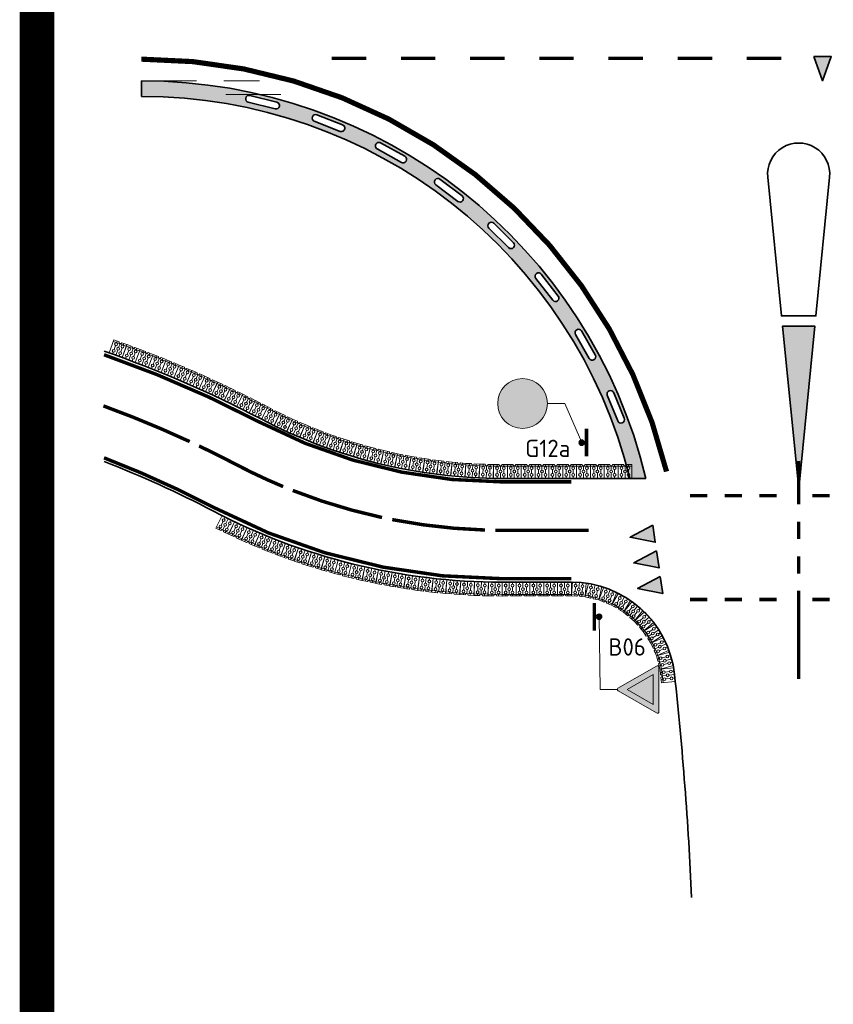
# Model space of a CAD drawing. Header units: metres. Extents: x -699 to 2316, y -1199 to 781.
# Tile 188 of 256: x 38 to 61, y -97 to -69. Entities that reach past the tile are written whole.
import ezdxf

# ---------------------------------------------------------------- set-up
doc = ezdxf.new("R2010")
doc.units = ezdxf.units.M
doc.linetypes.add('HIDDEN2', pattern=[4.762499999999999, 3.175, -1.5875])
for name, color, linetype, lineweight, true_color in [('N-WA-VW-VERKEERSTEKEN_BLAUW', 7, 'Continuous', 5, 0x005b8c), ('N-WA-VW-VERKEERSTEKEN_ROOD', 7, 'Continuous', 5, 0xbb1e10), ('N-WA-VW-VERKEERSTEKEN_WIT', 7, 'Continuous', 5, 0xf1f0ea)]:
    doc.layers.add(name, color=color, linetype=linetype, lineweight=lineweight, true_color=true_color)
for name, color, linetype, lineweight in [('N-WA-VW-VERKEERSTEKEN_BORD-G', 7, 'Continuous', 35), ('N-WE-VH-KANTVERHARDING-G', 210, 'Continuous', 35), ('N-WE-VH-STOOTBAND-G', 7, 'Continuous', 35), ('N-WE-VH-VERHARDING_ASFALT_CONSTRUCTIE-A', 252, 'Continuous', 18), ('N-WE-VH-VERHARDING_BETON-G', 252, 'Continuous', 35), ('N-WE-VH-VERHARDING_GRASBETONSTEEN-G', 70, 'Continuous', 35), ('N-WE-VW-MARKERING_DWARS_DRIEHOEK_5070-G', 7, 'VW-HAAIETAND70-L-N', 35), ('N-WE-VW-MARKERING_LANGS_STREEP_DOORGETROKKEN_010-G', 7, 'Continuous', 13), ('N-WE-VW-MARKERING_LANGS_STREEP_DOORGETROKKEN_015-G', 7, 'Continuous', 13), ('N-WE-VW-MARKERING_PUNTSTUK-G', 7, 'Continuous', 35), ('X-XX-AL-M', 7, 'Continuous', 18)]:
    doc.layers.add(name, color=color, linetype=linetype, lineweight=lineweight)
doc.layers.add('X-XX-AL-TEKENBLAD_VIEWPORT-G', color=7, linetype='Continuous', lineweight=18, plot=False)
doc.styles.add('NLCS-ISO Standaard', font='NLCS-ISO.ttf')
doc.linetypes.add('VW-HAAIETAND70-L-N', pattern='A,0,-0.5,[149,NLCS.SHX,S=1,R=0,X=-0.625,Y=0],-0.5', length=1)

# ---------------------------------------------------------------- blocks, each defined once
blk = doc.blocks.new('GBK4040I')
at = {"layer": 'N-WE-VH-VERHARDING_GRASBETONSTEEN-G', "color": 8, "lineweight": 5, "ltscale": 2}
for p, q in [((-0.1999999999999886, 0.3550000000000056), (0.2000000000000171, 0.3550000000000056)), ((-0.09999999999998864, 0.3400000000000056), (-0.09999999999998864, 0.4000000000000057)), ((1.423861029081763e-14, 0.2400000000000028), (1.423861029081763e-14, 0.3600000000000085)), ((0.1000000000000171, 0.3400000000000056), (0.1000000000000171, 0.4000000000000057)), ((-0.09999999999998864, 0.14), (-0.09999999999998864, 0.2600000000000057)), ((-0.09999999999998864, 0), (-0.09999999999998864, 0.06000000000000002)), ((1.423861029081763e-14, 0), (1.423861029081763e-14, 0.1600000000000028)), ((0.1000000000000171, 0.14), (0.1000000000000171, 0.2600000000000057)), ((0.1000000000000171, 0), (0.1000000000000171, 0.06000000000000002))]:
    blk.add_line(p, q, dxfattribs=at)
at = {"layer": 'N-WE-VH-VERHARDING_GRASBETONSTEEN-G', "lineweight": 18, "ltscale": 2}
blk.add_lwpolyline([(-0.03999999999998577, 0.4000000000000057), (-0.1999999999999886, 0.4000000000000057), (-0.1999999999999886, 2.449293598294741e-17), (0.2000000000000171, -2.449293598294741e-17), (0.2000000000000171, 0.4000000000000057), (0.04000000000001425, 0.4000000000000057)], dxfattribs=at)
at = {"layer": 'N-WE-VH-VERHARDING_GRASBETONSTEEN-G', "color": 8, "lineweight": 5, "ltscale": 2}
for centre in [(-0.09999999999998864, 0.3000000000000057), (0.1000000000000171, 0.3000000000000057), (-0.09999999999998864, 0.1), (1.423861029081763e-14, 0.2000000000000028), (0.1000000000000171, 0.1)]:
    blk.add_circle(centre, 0.04, dxfattribs=at)
at = {"layer": 'N-WE-VH-VERHARDING_GRASBETONSTEEN-G', "lineweight": 18, "ltscale": 2}
blk.add_arc((1.423861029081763e-14, 0.4000000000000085), 0.04, 180.000000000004, 359.999999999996, dxfattribs=at)
blk = doc.blocks.new('GBK4040U')
at = {"layer": 'N-WE-VH-VERHARDING_GRASBETONSTEEN-G', "color": 8, "lineweight": 5, "ltscale": 2}
for p, q in [((-0.0999999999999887, -0.06000000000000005), (-0.0999999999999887, 5.551115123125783e-17)), ((0.100000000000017, -0.06000000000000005), (0.100000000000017, 5.551115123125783e-17)), ((-0.1999999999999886, -0.04500000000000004), (0.2000000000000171, -0.04500000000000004)), ((-0.0999999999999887, -0.2600000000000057), (-0.0999999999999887, -0.14)), ((1.418309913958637e-14, -0.1600000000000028), (1.418309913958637e-14, -0.0399999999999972)), ((1.418309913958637e-14, -0.4000000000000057), (1.418309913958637e-14, -0.2400000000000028)), ((0.100000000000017, -0.2600000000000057), (0.100000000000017, -0.14)), ((-0.0999999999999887, -0.4000000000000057), (-0.0999999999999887, -0.3400000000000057)), ((0.100000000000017, -0.4000000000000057), (0.100000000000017, -0.3400000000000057))]:
    blk.add_line(p, q, dxfattribs=at)
at = {"layer": 'N-WE-VH-VERHARDING_GRASBETONSTEEN-G', "lineweight": 18, "ltscale": 2}
blk.add_lwpolyline([(-0.03999999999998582, 0), (-0.1999999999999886, 0), (-0.1999999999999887, -0.4000000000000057), (0.200000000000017, -0.4000000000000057), (0.2000000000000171, 0), (0.04000000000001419, 0)], dxfattribs=at)
at = {"layer": 'N-WE-VH-VERHARDING_GRASBETONSTEEN-G', "color": 8, "lineweight": 5, "ltscale": 2}
for centre in [(-0.0999999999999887, -0.1), (-0.0999999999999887, -0.3000000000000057), (1.418309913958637e-14, -0.2000000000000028), (0.100000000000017, -0.1), (0.100000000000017, -0.3000000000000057)]:
    blk.add_circle(centre, 0.04, dxfattribs=at)
at = {"layer": 'N-WE-VH-VERHARDING_GRASBETONSTEEN-G', "lineweight": 18, "ltscale": 2}
blk.add_arc((1.418309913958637e-14, 2.775557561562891e-15), 0.04, 180.000000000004, 359.999999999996, dxfattribs=at)
blk = doc.blocks.new('NLCS_Haai70')
at = {"linetype": 'Continuous'}
blk.add_hatch(color=256, dxfattribs=at).paths.add_polyline_path([(-0.25, 0), (0.2499999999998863, 2.273736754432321e-13), (2.842170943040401e-14, -0.7000000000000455)])
blk.add_lwpolyline([(-0.25, 0), (0.2499999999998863, 2.273736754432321e-13), (2.842170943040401e-14, -0.7000000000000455)], close=True, dxfattribs=at)
blk = doc.blocks.new('PAAL')
h = blk.add_hatch(color=256)
edge = h.paths.add_edge_path()
edge.add_arc((0, 0), 0.07500000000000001, 0, 360)
at = {"const_width": 0.1, "flags": 128}
blk.add_lwpolyline([(0.4000000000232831, 0.1375000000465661), (-0.3999999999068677, 0.1375000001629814)], dxfattribs=at)
blk.add_circle((0, 0), 0.07500000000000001)
blk = doc.blocks.new('B06')
at = {"layer": 'N-WA-VW-VERKEERSTEKEN_ROOD'}
h = blk.add_hatch(color=256, dxfattribs=at)
edge = h.paths.add_edge_path()
edge.add_arc((-0.322549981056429, 0.5789099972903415), 0.02110199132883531, 88.06856073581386, 215.1021070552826)
edge.add_line((-0.339814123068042, 0.5667756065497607), (-0.01740215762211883, 0.009035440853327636))
edge.add_arc((-9.039658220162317e-05, 0.02110179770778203), 0.02110199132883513, 214.8766292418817, 325.6142588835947)
edge.add_line((0.01732410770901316, 0.009184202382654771), (0.3396500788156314, 0.5667756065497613))
edge.add_arc((0.3223859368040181, 0.5789099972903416), 0.02110199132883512, 324.897892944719, 451.9314392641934)
edge.add_line((0.3216747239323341, 0.5999999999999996), (-0.3218387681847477, 0.5999999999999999))
h.paths.add_polyline_path([(0.2158005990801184, 0.5173301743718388), (-0.2159742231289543, 0.517330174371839), (-8.681202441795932e-05, 0.1435066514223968)], flags=16)
at = {"layer": 'N-WA-VW-VERKEERSTEKEN_WIT'}
blk.add_hatch(color=256, dxfattribs=at).paths.add_polyline_path([(-0.2159742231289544, 0.517330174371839), (-8.681202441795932e-05, 0.1435066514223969), (0.2158005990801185, 0.5173301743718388)])
at = {"layer": 'N-WA-VW-VERKEERSTEKEN_ROOD'}
blk.add_lwpolyline([(-0.3218387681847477, 0.5999999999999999, 0.619021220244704), (-0.339814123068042, 0.5667756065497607), (-0.01740215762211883, 0.009035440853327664, 0.5246646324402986), (0.01732410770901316, 0.009184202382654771), (0.3396500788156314, 0.5667756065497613, 0.6190212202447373), (0.3216747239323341, 0.5999999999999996)], format="xyb", close=True, dxfattribs=at)
blk.add_lwpolyline([(0.2158005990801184, 0.5173301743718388), (-0.2159742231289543, 0.517330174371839), (-8.681202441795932e-05, 0.1435066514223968)], close=True, dxfattribs=at)
blk = doc.blocks.new('g12A')
at = {"layer": 'N-WA-VW-VERKEERSTEKEN_BLAUW'}
h = blk.add_hatch(color=256, dxfattribs=at)
edge = h.paths.add_edge_path()
edge.add_arc((2.764863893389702e-10, 0.4800000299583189), 0.4418718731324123, 0, 360)
edge = h.paths.add_edge_path(flags=0)
edge.add_line((0.07133211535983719, 0.3507374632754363), (0.08569806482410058, 0.3206364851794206))
edge.add_arc((0.1439608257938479, 0.227577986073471), 0.1097926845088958, 122.0501669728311, 173.654965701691)
edge.add_line((0.03484068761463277, 0.239711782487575), (0.01874000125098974, 0.2396578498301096))
edge.add_line((0.01874000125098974, 0.2396578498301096), (0.07133211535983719, 0.3507374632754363))
h.paths.add_polyline_path([(-0.1022216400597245, 0.3588639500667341), (-0.09913572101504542, 0.3673521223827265), (0.03737177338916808, 0.3673521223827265), (-0.01354741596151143, 0.2598058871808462)], flags=0)
edge = h.paths.add_edge_path(flags=0)
edge.add_arc((0.1439608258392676, 0.2275779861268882), 0.07198901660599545, 200.7712522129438, 454.9338805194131)
edge.add_line((0.1377693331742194, 0.2993002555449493), (0.1840121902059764, 0.2024075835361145))
edge.add_line((0.1840121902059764, 0.2024075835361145), (0.07665082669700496, 0.2020479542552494))
edge = h.paths.add_edge_path(flags=0)
edge.add_line((0.1241772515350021, 0.2400110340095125), (0.1021443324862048, 0.2861766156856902))
edge.add_arc((0.1439608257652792, 0.2275779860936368), 0.0719890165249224, 125.5119851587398, 170.1931474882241)
edge.add_line((0.07302374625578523, 0.2398396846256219), (0.1241772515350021, 0.2400110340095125))
edge = h.paths.add_edge_path(flags=0)
edge.add_line((-0.127300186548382, 0.2898825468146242), (-0.1557746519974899, 0.2115602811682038))
edge.add_line((-0.1557746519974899, 0.2115602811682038), (-0.1913032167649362, 0.2244768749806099))
edge.add_line((-0.1913032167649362, 0.2244768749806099), (-0.1640048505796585, 0.2995641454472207))
edge.add_arc((-0.1633634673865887, 0.227577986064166), 0.07198901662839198, 90.5104811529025, 419.9367764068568)
edge = h.paths.add_edge_path(flags=16)
edge.add_arc((-0.1633634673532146, 0.227577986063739), 0.1097926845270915, -276.7106744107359, 12.078334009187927, ccw=False)
edge.add_line((-0.150533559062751, 0.3366184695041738), (-0.1115855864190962, 0.4437493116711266))
edge.add_line((-0.1115855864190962, 0.4437493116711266), (-0.08527556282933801, 0.4620473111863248))
edge.add_line((-0.08527556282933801, 0.4620473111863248), (-0.02514165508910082, 0.4620473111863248))
edge.add_line((-0.02514165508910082, 0.4620473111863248), (-0.02514165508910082, 0.4242436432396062))
edge.add_line((-0.02514165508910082, 0.4242436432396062), (-0.07342219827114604, 0.4242436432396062))
edge.add_line((-0.07342219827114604, 0.4242436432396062), (-0.08015481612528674, 0.4195612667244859))
edge.add_line((-0.08015481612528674, 0.4195612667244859), (-0.08539200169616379, 0.4051557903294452))
edge.add_line((-0.08539200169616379, 0.4051557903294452), (0.03082698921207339, 0.4051557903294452))
edge.add_line((0.03082698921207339, 0.4051557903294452), (0.03082698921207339, 0.435484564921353))
edge.add_line((0.03082698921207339, 0.435484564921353), (0.1212572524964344, 0.435484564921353))
edge.add_line((0.1212572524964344, 0.435484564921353), (0.1212572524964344, 0.3976808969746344))
edge.add_line((0.1212572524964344, 0.3976808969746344), (0.09355810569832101, 0.3976808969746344))
edge.add_line((0.09355810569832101, 0.3976808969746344), (0.09126317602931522, 0.3928337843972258))
edge.add_line((0.09126317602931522, 0.3928337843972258), (0.1205494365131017, 0.3348455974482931))
edge.add_arc((0.1439608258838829, 0.2275779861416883), 0.1097926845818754, -166.48306365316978, 102.31186368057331, ccw=False)
edge.add_line((0.03720930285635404, 0.2019158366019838), (-0.01231500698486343, 0.2017499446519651))
edge.add_line((-0.01231500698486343, 0.2017499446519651), (-0.0560013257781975, 0.250551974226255))
edge = h.paths.add_edge_path(flags=0)
edge.add_line((-0.1847741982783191, 0.6181774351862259), (-0.1616456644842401, 0.6798243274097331))
edge.add_arc((-0.1633634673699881, 0.6102051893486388), 0.06964032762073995, 88.58655405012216, 252.5646608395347)
edge.add_arc((-0.1634657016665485, 0.6102029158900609), 0.06960759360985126, 252.6443855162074, 410.2965501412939)
edge.add_line((-0.1189993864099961, 0.6637562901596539), (-0.1421480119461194, 0.6020300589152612))
edge.add_arc((-0.1633805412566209, 0.6103164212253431), 0.02279219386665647, 159.8243451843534, 338.68092333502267, ccw=False)
edge = h.paths.add_edge_path(flags=16)
edge.add_line((-0.2290493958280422, 0.722249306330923), (-0.2231880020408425, 0.7025301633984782))
edge.add_arc((-0.1633853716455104, 0.6102074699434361), 0.1099992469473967, 122.933413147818, 356.516282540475)
edge.add_line((-0.05358939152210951, 0.603523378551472), (-0.02661094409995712, 0.5763925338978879))
edge.add_line((-0.02661094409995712, 0.5763925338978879), (0.03882178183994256, 0.5756263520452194))
edge.add_arc((0.1440178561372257, 0.6077343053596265), 0.109986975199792, 196.9732412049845, 325.7313202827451)
edge.add_arc((0.1440297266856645, 0.6077298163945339), 0.1099746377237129, 325.7297707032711, 528.3780169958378)
edge.add_line((0.0363097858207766, 0.6298846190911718), (-0.001219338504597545, 0.6300139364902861))
edge.add_line((-0.001219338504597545, 0.6300139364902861), (0.02285311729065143, 0.678866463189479))
edge.add_line((0.02285311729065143, 0.678866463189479), (-0.03462750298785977, 0.7511687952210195))
edge.add_line((-0.03462750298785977, 0.7511687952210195), (-0.08602489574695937, 0.751633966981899))
edge.add_line((-0.08602489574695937, 0.751633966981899), (-0.08058777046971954, 0.7661262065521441))
edge.add_line((-0.08058777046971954, 0.7661262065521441), (-0.02979513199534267, 0.7656665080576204))
edge.add_line((-0.02979513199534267, 0.7656665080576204), (-0.02938106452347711, 0.8114173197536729))
edge.add_line((-0.02938106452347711, 0.8114173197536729), (-0.08918867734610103, 0.8119586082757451))
edge.add_arc((-0.08559813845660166, 0.7736877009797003), 0.0384389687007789, 95.35974492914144, 160.2664102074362)
edge.add_line((-0.1217796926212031, 0.7866665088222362), (-0.1480434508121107, 0.7191315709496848))
edge.add_arc((-0.1633853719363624, 0.6102074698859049), 0.1099992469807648, 81.98264983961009, 93.65054534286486)
edge.add_line((-0.1703891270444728, 0.7199835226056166), (-0.1771779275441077, 0.7436240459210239))
edge.add_line((-0.1771779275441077, 0.7436240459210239), (-0.2290493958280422, 0.722249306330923))
edge = h.paths.add_edge_path(flags=16)
edge.add_line((0.1998606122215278, 0.7306551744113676), (0.2001298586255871, 0.7604045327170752))
edge.add_line((0.2001298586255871, 0.7604045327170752), (0.05641776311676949, 0.7617051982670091))
edge.add_arc((0.05620445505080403, 0.7527826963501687), 0.008925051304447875, 88.63050470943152, 201.4910732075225)
edge.add_line((0.04789992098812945, 0.7495129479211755), (0.07001343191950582, 0.7123479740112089))
edge.add_arc((0.07510472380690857, 0.7196974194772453), 0.008940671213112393, 235.287910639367, 307.1403180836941)
edge.add_line((0.08050282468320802, 0.7125702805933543), (0.100577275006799, 0.7231812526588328))
edge.add_line((0.100577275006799, 0.7231812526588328), (0.1209031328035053, 0.7292360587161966))
edge.add_line((0.1209031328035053, 0.7292360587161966), (0.1418349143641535, 0.7311077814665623))
edge.add_line((0.1418349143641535, 0.7311077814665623), (0.1998606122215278, 0.7306551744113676))
edge = h.paths.add_edge_path(flags=0)
edge.add_line((0.1442727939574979, 0.5853460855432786), (0.06225347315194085, 0.5860884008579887))
edge.add_arc((0.1439889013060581, 0.6059118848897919), 0.0841049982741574, 193.6328440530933, 467.4521142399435)
edge.add_arc((0.1439522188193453, 0.6079051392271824), 0.08219442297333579, 107.8444319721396, 172.0174188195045)
edge.add_line((0.06255423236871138, 0.6193196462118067), (0.1445735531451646, 0.6185773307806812))
edge.add_arc((0.1398311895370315, 0.6020032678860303), 0.01723918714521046, -75.06958113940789, 74.0324992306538, ccw=False)
at = {"layer": 'N-WA-VW-VERKEERSTEKEN_WIT'}
h = blk.add_hatch(color=256, dxfattribs=at)
h.dxf.hatch_style = 1
edge = h.paths.add_edge_path()
edge.add_arc((0, 0.4799999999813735), 0.48, 0, 360)
at = {"layer": 'N-WA-VW-VERKEERSTEKEN_BLAUW'}
blk.add_circle((0, 0.4799999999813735), 0.48, dxfattribs=at)

msp = doc.modelspace()

# ---------------------------------------------------------------- hatches: boundary and pattern name
at = {"layer": 'N-WE-VH-VERHARDING_ASFALT_CONSTRUCTIE-A'}
h = msp.add_hatch(dxfattribs=at)
h.set_pattern_fill('AR-CONC', color=256, scale=0.0025, angle=180, style=0)
h.set_pattern_definition([(230, (-0.01755634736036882, -38.46021068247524), (-0.45546167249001, 0.03984771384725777), [0.047625, -0.5238750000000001]), (175, (-0.01755634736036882, -38.46021068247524), (0.0881085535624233, -0.4776421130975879), [0.0381, -0.419101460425]), (280.4514447, (-0.05551136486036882, -38.4568900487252), (-0.3673531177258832, -0.4377943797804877), [0.04047502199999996, -0.4452256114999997]), (226.1842, (-0.01755634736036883, -38.58721068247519), (-0.6776976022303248, 0.105105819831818), [0.0714375, -0.7858125]), (276.63555761, (-0.07403109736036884, -38.57845193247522), (-0.5935103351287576, -0.6185653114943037), [0.06071255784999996, -0.6678390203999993]), (171.18415117, (-0.01755634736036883, -38.58721068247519), (-0.5935103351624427, -0.6185653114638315), [0.057149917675, -0.6286493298]), (201, (-0.08105634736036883, -38.5554606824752), (-0.3790359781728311, 0.2556629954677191), [0.047625, -0.5238750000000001]), (146, (-0.08105634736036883, -38.5554606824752), (-0.1545050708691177, -0.4604699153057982), [0.0381, -0.4191]), (251.4514449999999, (-0.1126426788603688, -38.53415543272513), (-0.5335410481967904, -0.204806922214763), [0.04047502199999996, -0.4452248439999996]), (217.5, (-0.01755634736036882, -38.46021068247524), (-0.007721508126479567, -0.2113875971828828), [0, -0.41402, 0, -0.4254500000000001, 0, -0.4206875]), (187.5, (-0.01755634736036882, -38.46021068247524), (-0.1670491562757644, -0.2504514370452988), [0, -0.24257, 0, -0.404495, 0, -0.1603375]), (147.5, (0.1240486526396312, -38.46021068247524), (-0.3389764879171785, 0.01432185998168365), [0, -0.15875, 0, -0.4953, 0, -0.657225]), (137.5, (0.1875486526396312, -38.46021068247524), (-0.3703229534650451, -0.06356622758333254), [0, -0.206375, 0, -0.32893, 0, -0.466725])])
h.paths.add_polyline_path([(41.36131617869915, -70.35578522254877), (41.36131617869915, -70.80578522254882, -0.3447230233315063), (55.48408148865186, -81.85578522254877), (55.94726832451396, -81.85578522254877, 0.3468020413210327)])
h.paths.add_polyline_path([(48.87555693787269, -72.7151291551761), (48.17701972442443, -72.32519869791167, -1), (48.27450233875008, -72.15056439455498), (48.97303955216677, -72.54049485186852, -1)], flags=16)
h.paths.add_polyline_path([(49.99053876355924, -73.20232820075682), (50.63017443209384, -73.68281359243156, -1), (50.51005308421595, -73.84272250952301), (49.87041741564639, -73.36223711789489, -1)], flags=16)
h.paths.add_polyline_path([(47.10404814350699, -71.81802212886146), (46.35934632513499, -71.52575649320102, -1), (46.43241273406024, -71.3395810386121), (47.17711455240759, -71.63184667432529, -1)], flags=16)
h.paths.add_polyline_path([(51.54923226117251, -74.47569487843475), (52.11830343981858, -75.03797416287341, -1), (51.97773361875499, -75.18024195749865), (51.40866244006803, -74.61796267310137, -1)], flags=16)
h.paths.add_polyline_path([(45.22782791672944, -71.16775903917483), (44.45054018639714, -70.97848731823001, -1), (44.49785811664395, -70.78416538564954), (45.27514584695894, -70.97343710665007, -1)], flags=16)
h.paths.add_polyline_path([(52.92216203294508, -75.94744620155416), (53.41029243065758, -76.58126692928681, -1), (53.25183724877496, -76.70329952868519), (52.76370685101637, -76.06947880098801, -1)], flags=16)
h.paths.add_polyline_path([(54.08429444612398, -77.5907466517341), (54.48258362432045, -78.28455190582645, -1), (54.30913231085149, -78.38412420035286), (53.91084313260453, -77.6903189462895, -1)], flags=16)
h.paths.add_polyline_path([(55.01443949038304, -79.37563272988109), (55.31562515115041, -80.11677185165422, -1), (55.13034037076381, -80.19206826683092), (54.82915470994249, -79.45092914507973, -1)], flags=16)
at = {"layer": 'N-WE-VW-MARKERING_PUNTSTUK-G'}
h = msp.add_hatch(color=256, dxfattribs=at)
h.paths.add_polyline_path([(60.36165743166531, -82.1355998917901), (60.36280073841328, -77.45578648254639), (59.89250767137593, -77.45548824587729)])
h.paths.add_polyline_path([(60.83333192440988, -77.45608487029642), (60.36280073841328, -77.45578648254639), (60.36165743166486, -82.13559989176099), (60.36366657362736, -82.15564255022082)])

# ---------------------------------------------------------------- linework, layer by layer
at = {"layer": 'N-WA-VW-VERKEERSTEKEN_BORD-G', "lineweight": 13}
for p, q in [((53.60052992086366, -79.68980132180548), (53.10052992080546, -79.68980132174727)), ((53.60052992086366, -79.68980132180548), (54.09163901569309, -80.82076516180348)), ((54.62067006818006, -87.96021145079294), (54.59163901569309, -85.85578522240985)), ((55.12067006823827, -87.96021145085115), (54.62067006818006, -87.96021145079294))]:
    msp.add_line(p, q, dxfattribs=at)
at = {"layer": 'N-WE-VH-KANTVERHARDING-G', "color": 8, "linetype": 'HIDDEN2', "lineweight": 5, "ltscale": 0.5}
for p, q in [((41.36131617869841, -70.35578522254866), (44.77696740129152, -70.35578522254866)), ((43.80324564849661, -70.75578522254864), (45.77013179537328, -70.75578522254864))]:
    msp.add_line(p, q, dxfattribs=at)
at = {"layer": 'N-WE-VH-KANTVERHARDING-G'}
for p, q in [((55.94726832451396, -81.85578522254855), (51.79163900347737, -81.85578522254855)), ((51.79163900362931, -84.85578522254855), (53.79163900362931, -84.85578522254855))]:
    msp.add_line(p, q, dxfattribs=at)
at = {"layer": 'N-WE-VH-KANTVERHARDING-G', "flags": 128}
msp.add_lwpolyline([(59.46667454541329, -73.14425027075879, -1.103477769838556), (61.25798350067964, -73.14398980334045), (60.86287383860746, -77.15610354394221), (59.86287396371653, -77.15546939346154), (59.4666745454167, -73.14425027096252)], format="xyb", dxfattribs=at)
at = {"layer": 'N-WE-VH-KANTVERHARDING-G'}
for centre, radius, start, end in [((41.36131617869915, -85.35578522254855), 15, 13.49339882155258, 90), ((29.48132748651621, -109.355785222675), 32.99999999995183, 62.30284012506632, 70.89914559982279), ((51.79163900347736, -66.85578522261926), 14.99999999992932, 242.3028401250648, 270.0000000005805), ((29.48132748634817, -109.3557852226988), 29.99999999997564, 62.30284012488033, 68.90255593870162), ((51.79163900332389, -66.85578522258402), 17.99999999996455, 242.3028401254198, 270.0000000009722), ((53.79163900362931, -87.85578522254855), 3, 6.218135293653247, 90), ((-42.63768382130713, -98.36224511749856), 100, 2.513577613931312, 6.218135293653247)]:
    msp.add_arc(centre, radius, start, end, dxfattribs=at)
at = {"layer": 'N-WE-VH-STOOTBAND-G'}
for points in [[(44.45054018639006, -70.97848731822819, -0.9999999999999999), (44.49785811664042, -70.78416538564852), (45.27514584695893, -70.97343710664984, -0.9999999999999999), (45.22782791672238, -71.167759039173)], [(48.17701972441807, -72.32519869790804, -0.9999999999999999), (48.27450233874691, -72.15056439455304), (48.97303955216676, -72.54049485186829, -0.9999999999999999), (48.87555693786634, -72.71512915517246)], [(49.87041741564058, -73.36223711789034, -0.9999999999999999), (49.99053876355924, -73.20232820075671), (50.63017443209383, -73.68281359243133, -0.9999999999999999), (50.51005308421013, -73.84272250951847)], [(51.40866244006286, -74.61796267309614, -0.9999999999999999), (51.5492322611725, -74.47569487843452), (52.11830343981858, -75.0379741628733, -0.9999999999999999), (51.97773361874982, -75.18024195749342)], [(52.76370685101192, -76.0694788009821, -0.9999999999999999), (52.92216203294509, -75.94744620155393), (53.41029243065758, -76.58126692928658, -0.9999999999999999), (53.25183724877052, -76.70329952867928)], [(53.91084313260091, -77.69031894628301, -0.9999999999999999), (54.08429444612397, -77.59074665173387), (54.48258362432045, -78.28455190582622, -0.9999999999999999), (54.30913231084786, -78.38412420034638)], [(54.82915470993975, -79.45092914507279, -0.9999999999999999), (55.01443949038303, -79.37563272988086), (55.31562515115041, -80.116771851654, -0.9999999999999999), (55.13034037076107, -80.19206826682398)]]:
    msp.add_lwpolyline(points, format="xyb", close=True, dxfattribs=at)
at = {"layer": 'N-WE-VH-STOOTBAND-G', "flags": 128}
msp.add_lwpolyline([(46.35934632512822, -71.52575649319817, -0.9999999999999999), (46.43241273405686, -71.3395810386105), (47.17711455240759, -71.63184667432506, -0.9999999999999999), (47.10404814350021, -71.81802212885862)], format="xyb", close=True, dxfattribs=at)
at = {"layer": 'N-WE-VH-VERHARDING_BETON-G'}
msp.add_line((41.36131617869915, -70.8057852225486), (41.36131617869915, -70.35578522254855), dxfattribs=at)
msp.add_arc((41.36131617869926, -85.35578522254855), 14.55000000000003, 13.91899392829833, 90, dxfattribs=at)
at = {"layer": 'N-WE-VW-MARKERING_LANGS_STREEP_DOORGETROKKEN_010-G', "const_width": 0.1}
for points in [[(46.8613161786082, -69.70578522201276), (47.8613161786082, -69.70578522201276)], [(48.8613161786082, -69.70578522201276), (49.8613161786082, -69.70578522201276)], [(50.8613161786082, -69.70578522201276), (51.8613161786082, -69.70578522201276)], [(52.8613161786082, -69.70578522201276), (53.8613161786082, -69.70578522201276)], [(54.8613161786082, -69.70578522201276), (55.8613161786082, -69.70578522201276)], [(56.8613161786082, -69.70578522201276), (57.8613161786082, -69.70578522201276)], [(58.8613161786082, -69.70578522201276), (59.8613161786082, -69.70578522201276)], [(60.36251461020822, -81.35405059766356), (60.36251461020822, -82.60578522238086)], [(57.22314186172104, -82.35578522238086), (57.72314186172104, -82.35578522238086)], [(58.22314186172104, -82.35578522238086), (58.72314186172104, -82.35578522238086)], [(59.22314186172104, -82.35578522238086), (59.72314186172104, -82.35578522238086)], [(60.75336735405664, -82.35578522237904), (61.25336735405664, -82.35578522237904)], [(60.36251461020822, -83.10578522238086), (60.36251461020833, -83.60578522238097)], [(60.36251461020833, -84.10578522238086), (60.36251461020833, -84.60578522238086)], [(60.36251461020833, -85.10578522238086), (60.36251461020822, -87.65578543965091)], [(57.22314186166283, -85.35578522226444), (57.72314186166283, -85.35578522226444)], [(58.22314186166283, -85.35578522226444), (58.72314186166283, -85.35578522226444)], [(59.22314186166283, -85.35578522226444), (59.72314186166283, -85.35578522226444)], [(60.75336735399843, -85.35578522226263), (61.25336735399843, -85.35578522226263)]]:
    msp.add_lwpolyline(points, dxfattribs=at)
for points in [[(40.27998316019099, -78.27847786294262, -0.03726249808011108), (44.77318681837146, -80.22557692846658, 0.1214434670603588), (51.79163900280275, -81.9557852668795), (53.79163900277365, -81.95578526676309)], [(40.26242681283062, -79.75818570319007, -0.02143184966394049), (42.7566785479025, -80.78980800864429)], [(43.02812956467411, -80.9175336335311, -0.00971292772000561), (44.12246941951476, -81.46516022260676, 0.02237053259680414), (45.45845941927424, -82.09195391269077)], [(40.27998316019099, -81.25953924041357, -0.02912529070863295), (43.47175202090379, -82.70474351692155, 0.1214434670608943), (51.79163900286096, -84.75578517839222), (53.79163900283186, -84.7557851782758)], [(45.73651314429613, -82.2045783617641, 0.04093191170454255), (48.317826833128, -82.98596281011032)], [(48.61166181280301, -83.04645367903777, 0.04093191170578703), (51.29171500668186, -83.3482100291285, 0.04093191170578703)], [(51.59164441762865, -83.35457312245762, 0.003030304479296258), (51.79163900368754, -83.35578522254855), (54.29163900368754, -83.35578522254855)]]:
    msp.add_lwpolyline(points, format="xyb", dxfattribs=at)
at = {"layer": 'N-WE-VW-MARKERING_LANGS_STREEP_DOORGETROKKEN_015-G', "const_width": 0.15, "flags": 128}
msp.add_lwpolyline([(56.54191646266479, -81.65578522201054, 0.3458034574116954), (41.36131617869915, -69.73078522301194)], format="xyb", dxfattribs=at)
at = {"layer": 'N-WE-VW-MARKERING_PUNTSTUK-G', "flags": 128}
msp.add_lwpolyline([(60.36366657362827, -82.15564255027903), (60.83333192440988, -77.45608487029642), (59.89250767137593, -77.45548824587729), (60.3636665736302, -82.15564255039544)], dxfattribs=at)
at = {"layer": 'X-XX-AL-TEKENBLAD_VIEWPORT-G', "color": 3, "const_width": 1}
msp.add_lwpolyline([(38.34236124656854, -26.305476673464), (215.9474087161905, -26.305476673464), (215.9474087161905, -148.1638074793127), (38.34236124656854, -148.1638074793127)], close=True, dxfattribs=at)

# ---------------------------------------------------------------- block references
at = {"xscale": 1.5, "yscale": 1.5, "zscale": 1.5, "rotation": 90}
msp.add_blockref('g12A', (53.10052992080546, -79.68980132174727), dxfattribs=at)
at = {"layer": 'N-WA-VW-VERKEERSTEKEN_BORD-G', "lineweight": 13}
for p, rotation in [((54.09163901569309, -80.82076516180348), 270), ((54.59163901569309, -85.85578522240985), 89.99999999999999)]:
    msp.add_blockref('PAAL', p, dxfattribs=dict(at, rotation=rotation))
at = {"layer": 'N-WA-VW-VERKEERSTEKEN_BORD-G', "xscale": 2, "yscale": 2, "zscale": 2, "rotation": 270}
msp.add_blockref('B06', (55.12067006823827, -87.96021145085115), dxfattribs=at)
at = {"layer": 'N-WE-VH-VERHARDING_GRASBETONSTEEN-G', "xscale": -1}
for name, p, rotation in [('GBK4040I', (40.62067056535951, -78.29270366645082), 340.2719669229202), ('GBK4040I', (40.62067056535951, -78.29270366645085), 340.2719669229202), ('GBK4040I', (40.99636523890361, -78.43000462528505), 339.5774726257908), ('GBK4040I', (41.37036810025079, -78.5718492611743), 338.8829783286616), ('GBK4040I', (41.7426242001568, -78.71821673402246), 338.1884840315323), ('GBK4040I', (42.11307884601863, -78.86908553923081), 337.4939897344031), ('GBK4040I', (42.48167760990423, -79.0244335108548), 336.7994954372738), ('GBK4040I', (42.84836633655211, -79.18423782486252), 336.1050011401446), ('GBK4040I', (43.21309115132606, -79.34847500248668), 335.4105068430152), ('GBK4040I', (43.57579846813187, -79.51712091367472), 334.716012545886), ('GBK4040I', (43.93643499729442, -79.6901507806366), 334.0215182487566), ('GBK4040I', (44.29494775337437, -79.86753918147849), 333.3270239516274), ('GBK4040I', (44.65128406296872, -80.04926005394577), 332.6325296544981), ('GBK4040U', (45.19025521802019, -79.87814031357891), 333.1183177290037), ('GBK4040U', (45.54946481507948, -80.0540904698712), 334.6880651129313), ('GBK4040U', (45.9133595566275, -80.2201344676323), 336.2578124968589), ('GBK4040U', (46.28166631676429, -80.37614768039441), 337.8275598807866), ('GBK4040U', (46.65410865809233, -80.52201301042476), 339.3973072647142), ('GBK4040U', (47.03040703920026, -80.65762097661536), 340.9670546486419), ('GBK4040U', (47.41027902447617, -80.78286979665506), 342.5368020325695), ('GBK4040U', (47.79343949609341, -80.89766546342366), 344.1065494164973), ('GBK4040U', (48.17960086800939, -81.00192181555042), 345.6762968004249), ('GBK4040U', (48.56847330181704, -81.09556060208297), 347.2460441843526), ('GBK4040U', (48.95976492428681, -81.17851154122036), 348.8157915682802), ('GBK4040U', (49.35318204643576, -81.2507123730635), 350.3855389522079), ('GBK4040U', (49.74842938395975, -81.31210890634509), 351.9552863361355), ('GBK4040U', (50.14521027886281, -81.36265505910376), 353.5250337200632), ('GBK4040U', (50.54322692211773, -81.40231289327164), 355.0947811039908), ('GBK4040U', (50.94218057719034, -81.43105264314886), 356.6645284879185), ('GBK4040U', (51.34177180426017, -81.44885273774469), 358.2342758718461), ('GBK4040I', (43.8723433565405, -83.0200902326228), 153.8986155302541), ('GBK4040I', (44.2334758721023, -83.19206907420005), 155.1718550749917), ('GBK4040I', (44.5983406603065, -83.35598094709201), 156.4450946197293), ('GBK4040I', (44.96675754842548, -83.51174491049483), 157.7183341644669), ('GBK4040I', (45.33854460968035, -83.65928404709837), 158.9915737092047), ('GBK4040I', (45.71351825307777, -83.79852550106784), 160.2648132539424), ('GBK4040I', (46.09149331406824, -83.92940051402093), 161.5380527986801), ('GBK4040I', (46.4722831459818, -84.05184445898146), 162.8112923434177), ('GBK4040I', (46.85569971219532, -84.16579687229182), 164.0845318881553), ('GBK4040I', (47.24155367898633, -84.27120148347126), 165.357771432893), ('GBK4040I', (47.6296545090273, -84.3680062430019), 166.6310109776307), ('GBK4040I', (48.0198105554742, -84.45616334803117), 167.9042505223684), ('GBK4040I', (48.41182915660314, -84.53562926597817), 169.1774900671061), ('GBK4040I', (48.80551673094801, -84.60636475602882), 170.4507296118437), ('GBK4040I', (49.20067887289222, -84.66833488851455), 171.7239691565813), ('GBK4040I', (49.5971204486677, -84.72150906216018), 172.9972087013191), ('GBK4040I', (49.99464569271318, -84.76586101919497), 174.2704482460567), ('GBK4040I', (50.39305830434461, -84.80136885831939), 175.5436877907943), ('GBK4040I', (50.79216154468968, -84.82801504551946), 176.8169273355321), ('GBK4040I', (51.19175833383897, -84.84578642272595), 178.0901668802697), ('GBK4040I', (51.59165134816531, -84.8546742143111), 179.3634064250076), ('GBK4040U', (53.99104990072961, -85.26344356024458), 175.6012946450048), ('GBK4040U', (54.38594505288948, -85.32461942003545), 166.7865593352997), ('GBK4040U', (54.76680151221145, -85.44558645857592), 157.9718240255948), ('GBK4040U', (55.1246226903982, -85.62348719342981), 149.1570887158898), ('GBK4040U', (55.45095613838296, -85.85411925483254), 140.3423534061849), ('GBK4040U', (55.73809321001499, -86.13203465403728), 131.5276180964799), ('GBK4040U', (55.97925115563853, -86.45066847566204), 122.7128827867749), ('GBK4040U', (56.16873334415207, -86.8024939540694), 113.89814747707), ('GBK4040U', (56.30206382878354, -87.17920027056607), 105.0834121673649), ('GBK4040U', (56.37591855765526, -87.57112650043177), 96.27733915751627)]:
    msp.add_blockref(name, p, dxfattribs=dict(at, rotation=rotation))
for p in [(51.74166365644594, -81.85578522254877), (52.14166365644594, -81.85578522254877), (52.54166365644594, -81.85578522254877), (52.94166365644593, -81.85578522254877), (53.34166365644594, -81.85578522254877), (53.74166365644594, -81.85578522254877), (54.14166365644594, -81.85578522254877), (54.54166365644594, -81.85578522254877), (54.94166365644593, -81.85578522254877), (55.34166365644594, -81.85578522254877)]:
    msp.add_blockref('GBK4040I', p, dxfattribs=at)
at = {"layer": 'N-WE-VH-VERHARDING_GRASBETONSTEEN-G', "rotation": 180}
for p in [(51.99163900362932, -84.85578522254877), (52.39163900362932, -84.85578522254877), (52.79163900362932, -84.85578522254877), (53.19163900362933, -84.85578522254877), (53.59163900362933, -84.85578522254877)]:
    msp.add_blockref('GBK4040I', p, dxfattribs=at)
at = {"layer": 'N-WE-VW-MARKERING_DWARS_DRIEHOEK_5070-G'}
msp.add_blockref('NLCS_Haai70', (61.0519810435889, -69.65578522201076), dxfattribs=at)
at = {"layer": 'N-WE-VW-MARKERING_DWARS_DRIEHOEK_5070-G', "rotation": 278.2883291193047}
for p in [(56.18043546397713, -83.45637022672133), (56.28855144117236, -84.19853660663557), (56.3966674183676, -84.94070298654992)]:
    msp.add_blockref('NLCS_Haai70', p, dxfattribs=at)

# ---------------------------------------------------------------- texts
at = {"layer": 'X-XX-AL-M', "char_height": 0.5, "attachment_point": 5, "style": 'NLCS-ISO Standaard'}
for s, insert in [('\\A1;G12a', (53.10816548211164, -80.986093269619)), ('\\A1;B06', (55.40307337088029, -86.73010101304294))]:
    msp.add_mtext(s, dxfattribs=dict(at, insert=insert))

doc.saveas('drawing.dxf')
